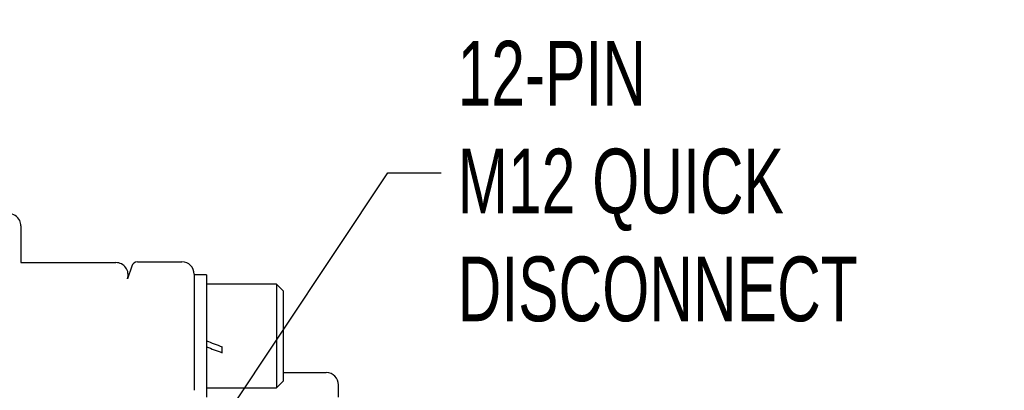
# Model space of a CAD drawing. Header units: millimetres. Extents: x 16 to 683, y 16 to 524.
# Tile 6 of 18: x 92 to 173, y 150 to 180. Entities that reach past the tile are written whole.
import ezdxf

# ---------------------------------------------------------------- set-up
doc = ezdxf.new("R2010")
doc.units = ezdxf.units.MM
doc.header["$LTSCALE"] = 2.5
doc.layers.add('DIMENSIONS', color=140, linetype='Continuous', lineweight=25)
doc.styles.add('SLDTEXTSTYLE0', font='TXT', dxfattribs={"width": 0.7})
doc.dimstyles.new('SLDDIMSTYLE3', dxfattribs={"dimtxt": 5.39502, "dimasz": 8.255, "dimexe": 0, "dimexo": 0.0625, "dimgap": 1.348755, "dimtad": 0, "dimtih": 1, "dimtoh": 1, "dimrnd": 1e-09, "dimzin": 4, "dimdsep": 46, "dimtxsty": 'SLDTEXTSTYLE0', "dimsah": 1, "dimcen": 0.09, "dimadec": 0, "dimazin": 1, "dimtfac": 1, "dimtmove": 0, "dimatfit": 0, "dimfxl": 0, "dimfrac": 2, "dimtolj": 1, "dimtzin": 12, "dimarcsym": 0})
doc.dimstyles.new('SLDDIMSTYLE4', dxfattribs={"dimtxt": 0.18, "dimasz": 8.255, "dimexe": 0, "dimexo": 0.0625, "dimgap": 0, "dimtad": 0, "dimtih": 1, "dimtoh": 1, "dimdec": 0, "dimrnd": 1e-09, "dimzin": 0, "dimdsep": 46, "dimtxsty": 'Standard', "dimsah": 1, "dimcen": 0.09, "dimadec": 0, "dimazin": 0, "dimtfac": 8.255, "dimtdec": 0, "dimtofl": 0, "dimtmove": 0, "dimatfit": 3, "dimfxl": 0, "dimfrac": 2, "dimtolj": 1, "dimtzin": 0, "dimarcsym": 0})

# ---------------------------------------------------------------- blocks, each defined once
blk = doc.blocks.new('_D_4')
at = {"layer": 'DIMENSIONS'}
for p, q in [((58.104, 164.194), (58.104, 180.069)), ((87.08, 164.194), (50.167, 164.194)), ((50.088, 144.421), (48.277, 144.421)), ((48.277, 144.421), (48.277, 135.847)), ((66.12, 144.421), (67.932, 144.421)), ((67.932, 144.421), (67.932, 135.847)), ((48.277, 135.847), (50.088, 135.847)), ((67.932, 135.847), (66.12, 135.847)), ((103.33, 120.194), (50.167, 120.194)), ((58.104, 120.194), (58.104, 104.319))]:
    blk.add_line(p, q, dxfattribs=at)
for points in [[(58.104, 164.194), (59.374, 172.449), (56.834, 172.449)], [(58.104, 120.194), (56.834, 111.939), (59.374, 111.939)]]:
    blk.add_solid(points, dxfattribs=at)
at = {"layer": 'DIMENSIONS', "char_height": 5.2917, "attachment_point": 1, "style": 'SLDTEXTSTYLE0'}
for s, insert in [('44.0', (50.088, 152.45)), ('1.73', (50.088, 142.668))]:
    blk.add_mtext(s, dxfattribs=dict(at, insert=insert))

msp = doc.modelspace()

# ---------------------------------------------------------------- linework, layer by layer
for p, q in [((92.255, 163.194), (92.255, 160.194)), ((92.255, 160.194), (100.032, 160.194)), ((101.322, 159.911), (100.982, 158.881)), ((101.796, 160.254), (105.435, 160.254)), ((106.435, 159.254), (106.435, 149.751)), ((107.435, 159.194), (106.435, 159.194)), ((107.435, 159.194), (107.435, 149.194)), ((113.168, 158.444), (107.435, 158.444)), ((113.735, 157.877), (113.168, 158.444)), ((113.168, 158.444), (113.168, 149.944)), ((113.735, 157.877), (113.735, 150.511)), ((108.735, 152.825), (108.735, 153.308)), ((113.735, 151.194), (117.255, 151.194)), ((107.435, 149.944), (113.168, 149.944)), ((113.168, 149.944), (113.735, 150.511)), ((118.255, 149.194), (118.255, 150.194))]:
    msp.add_line(p, q)
for centre, radius, start, end in [((91.255, 163.194), 1, 25.84193, 90), ((91.255, 163.194), 1, 0, 25.84193), ((100.032, 159.194), 1, 341.73711, 90), ((101.796, 159.754), 0.5, 90, 161.73711), ((105.435, 159.254), 1, 0, 90), ((117.255, 150.194), 1, 0, 90)]:
    msp.add_arc(centre, radius, start, end)
for centre, start_param, end_param in [((108.735, 154.194), 4.621012, 4.738932), ((107.435, 154.194), 4.738932, 4.856852)]:
    msp.add_ellipse(centre, major_axis=(11.046, -4.179), ratio=0.070182, start_param=start_param, end_param=end_param)

# ---------------------------------------------------------------- texts
at = {"layer": 'DIMENSIONS', "insert": (128.006, 178.337), "char_height": 5.29167, "attachment_point": 1, "style": 'SLDTEXTSTYLE0'}
msp.add_mtext('12-PIN^JM12 QUICK^JDISCONNECT', dxfattribs=at)

# ---------------------------------------------------------------- dimensions: what is measured, and where the dimension line sits
at = {"layer": 'DIMENSIONS'}
dim = msp.add_linear_dim(base=(58.104, 164.194), p1=(106.505, 120.194), p2=(90.255, 164.194), angle=90, dimstyle='SLDDIMSTYLE3', dxfattribs=at)
dim.commit()
dim.dimension.update_dxf_attribs({"geometry": '_D_4', "text_midpoint": (58.104, 144.421), "dimtype": 160})

# ---------------------------------------------------------------- leaders
msp.add_leader([(103.164, 138.833), (122.302, 167.548), (126.645, 167.548)], dimstyle='SLDDIMSTYLE4', dxfattribs=at)

doc.saveas('drawing.dxf')
